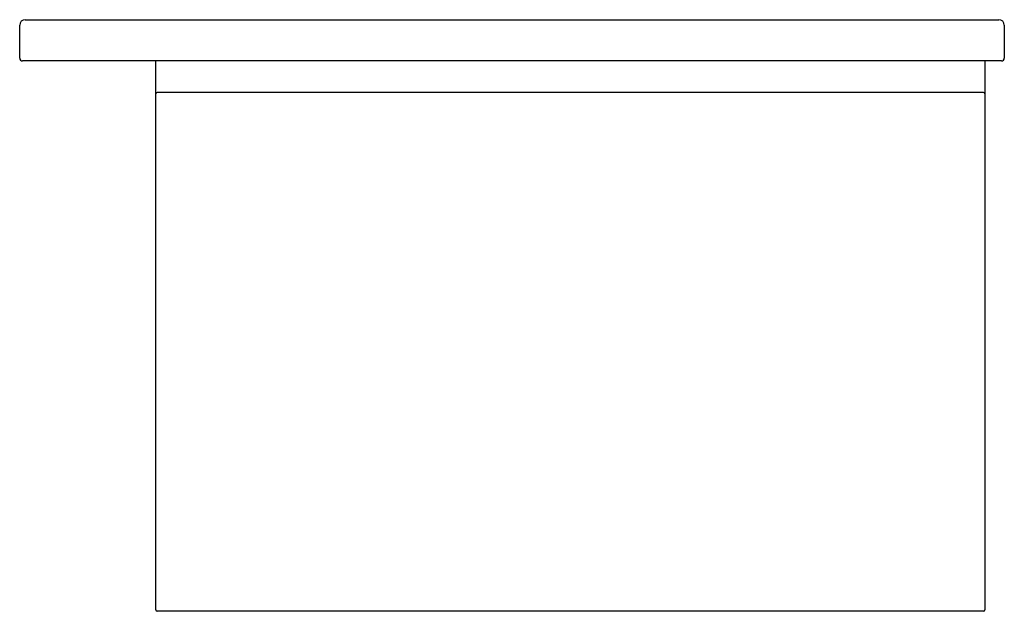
# Model space of a CAD drawing. Header units: millimetres. Extents: x 4273.65 to 4274.365, y 2393.728 to 2394.158.
import ezdxf

# ---------------------------------------------------------------- set-up
doc = ezdxf.new("R2010")
doc.units = ezdxf.units.MM
doc.layers.add('SANINDUSA', color=3, linetype='Continuous')

msp = doc.modelspace()

# ---------------------------------------------------------------- linework, layer by layer
at = {"layer": 'SANINDUSA'}
for p, q in [((4273.65421, 2394.15814), (4273.66021, 2394.15814)), ((4273.66021, 2394.15814), (4274.35521, 2394.15814)), ((4274.35521, 2394.15814), (4274.36121, 2394.15814)), ((4273.65021, 2394.13014), (4273.65021, 2394.15414)), ((4274.36521, 2394.15414), (4274.36521, 2394.13014)), ((4273.66021, 2394.12814), (4273.65221, 2394.12814)), ((4274.35521, 2394.12814), (4273.66021, 2394.12814)), ((4273.74905, 2394.10422), (4273.74905, 2394.12814)), ((4274.35105, 2394.12814), (4274.35105, 2394.10422)), ((4274.36321, 2394.12814), (4274.35521, 2394.12814)), ((4273.74905, 2393.72914), (4273.74905, 2394.10422)), ((4274.35005, 2394.10522), (4273.75005, 2394.10522)), ((4274.35105, 2394.10422), (4274.35105, 2393.72914)), ((4274.35005, 2393.72814), (4273.75005, 2393.72814))]:
    msp.add_line(p, q, dxfattribs=at)
for centre, radius, start, end in [((4273.65421, 2394.15414), 0.004, 90, 180), ((4274.36121, 2394.15414), 0.004, 0, 90), ((4273.65221, 2394.13014), 0.002, 180, 270), ((4274.36321, 2394.13014), 0.002, 270, 0), ((4273.75005, 2394.10422), 0.001, 90, 180), ((4274.35005, 2394.10422), 0.001, 0, 90), ((4273.75005, 2393.72914), 0.001, 180, 270), ((4274.35005, 2393.72914), 0.001, 270, 0)]:
    msp.add_arc(centre, radius, start, end, dxfattribs=at)

doc.saveas('drawing.dxf')
